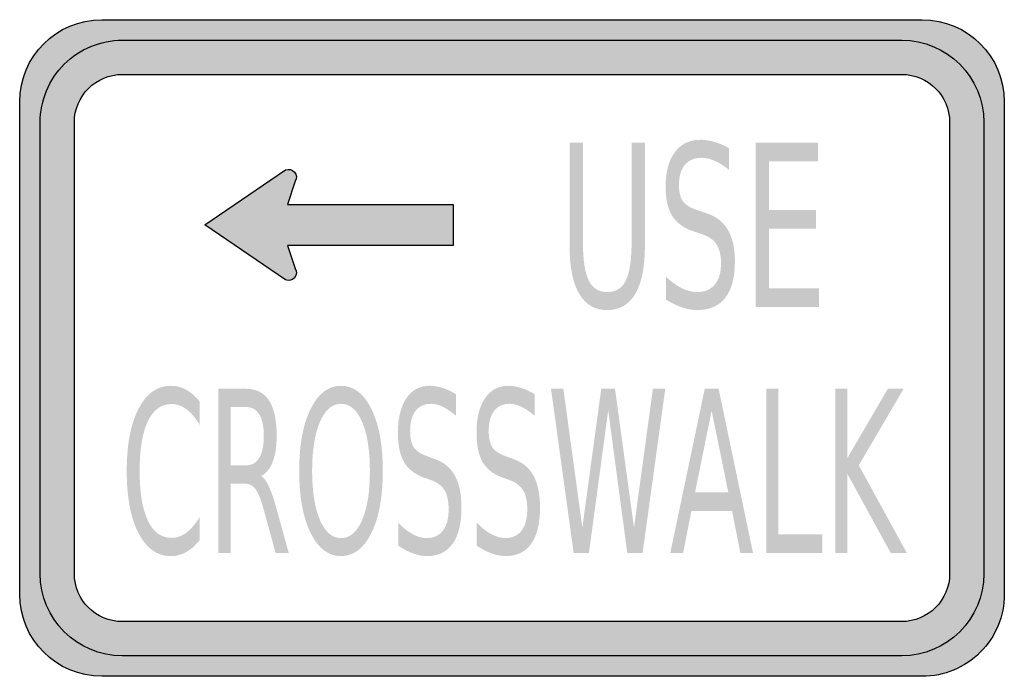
# Model space of a CAD drawing. Header units: inches. Extents: x -9 to 9, y -6 to 6.
import ezdxf

# ---------------------------------------------------------------- set-up
doc = ezdxf.new("R2010")
doc.units = ezdxf.units.IN
doc.header["$MEASUREMENT"] = 0

msp = doc.modelspace()

# ---------------------------------------------------------------- hatches: boundary and pattern name
h = msp.add_hatch(color=7)
edge = h.paths.add_edge_path()
edge.add_spline(control_points=[(7.5, 6), (8.328, 6), (9, 5.328), (9, 4.5)], knot_values=[0, 0, 0, 0, 1, 1, 1, 1], degree=3, periodic=0)
edge.add_line((9, 4.5), (9, -4.5))
edge.add_spline(control_points=[(9, -4.5), (9, -4.898), (8.842, -5.279), (8.561, -5.561), (8.279, -5.842), (7.898, -6), (7.5, -6)], knot_values=[0, 0, 0, 0, 1, 1, 1, 2, 2, 2, 2], degree=3, periodic=0)
edge.add_line((7.5, -6), (-7.5, -6))
edge.add_spline(control_points=[(-7.5, -6), (-8.328, -6), (-9, -5.328), (-9, -4.5)], knot_values=[0, 0, 0, 0, 1, 1, 1, 1], degree=3, periodic=0)
edge.add_line((-9, -4.5), (-9, 4.5))
edge.add_spline(control_points=[(-9, 4.5), (-9, 5.328), (-8.328, 6), (-7.5, 6)], knot_values=[0, 0, 0, 0, 1, 1, 1, 1], degree=3, periodic=0)
edge.add_line((-7.5, 6), (7.5, 6))
edge = h.paths.add_edge_path(flags=0)
edge.add_spline(control_points=[(-8, 4.125), (-8, 4.357), (-7.908, 4.58), (-7.744, 4.744), (-7.58, 4.908), (-7.357, 5), (-7.125, 5)], knot_values=[0, 0, 0, 0, 1, 1, 1, 2, 2, 2, 2], degree=3, periodic=0)
edge.add_line((-7.125, 5), (7.125, 5))
edge.add_spline(control_points=[(7.125, 5), (7.608, 5), (8, 4.608), (8, 4.125)], knot_values=[0, 0, 0, 0, 1, 1, 1, 1], degree=3, periodic=0)
edge.add_line((8, 4.125), (8, -4.125))
edge.add_spline(control_points=[(8, -4.125), (8, -4.357), (7.908, -4.58), (7.744, -4.744), (7.58, -4.908), (7.357, -5), (7.125, -5)], knot_values=[0, 0, 0, 0, 1, 1, 1, 2, 2, 2, 2], degree=3, periodic=0)
edge.add_line((7.125, -5), (-7.125, -5))
edge.add_spline(control_points=[(-7.125, -5), (-7.608, -5), (-8, -4.608), (-8, -4.125)], knot_values=[0, 0, 0, 0, 1, 1, 1, 1], degree=3, periodic=0)
edge.add_line((-8, -4.125), (-8, 4.125))
h = msp.add_hatch(color=7)
edge = h.paths.add_edge_path()
edge.add_spline(control_points=[(-8.625, -4.125), (-8.625, -4.953), (-7.953, -5.625), (-7.125, -5.625)], knot_values=[0, 0, 0, 0, 1, 1, 1, 1], degree=3, periodic=0)
edge.add_line((-7.125, -5.625), (7.125, -5.625))
edge.add_spline(control_points=[(7.125, -5.625), (7.953, -5.625), (8.625, -4.953), (8.625, -4.125)], knot_values=[0, 0, 0, 0, 1, 1, 1, 1], degree=3, periodic=0)
edge.add_line((8.625, -4.125), (8.625, 4.125))
edge.add_spline(control_points=[(8.625, 4.125), (8.625, 4.953), (7.953, 5.625), (7.125, 5.625)], knot_values=[0, 0, 0, 0, 1, 1, 1, 1], degree=3, periodic=0)
edge.add_line((7.125, 5.625), (-7.125, 5.625))
edge.add_spline(control_points=[(-7.125, 5.625), (-7.953, 5.625), (-8.625, 4.953), (-8.625, 4.125)], knot_values=[0, 0, 0, 0, 1, 1, 1, 1], degree=3, periodic=0)
edge.add_line((-8.625, 4.125), (-8.625, -4.125))
edge = h.paths.add_edge_path(flags=0)
edge.add_spline(control_points=[(-8, -4.125), (-8, -4.608), (-7.608, -5), (-7.125, -5)], knot_values=[0, 0, 0, 0, 1, 1, 1, 1], degree=3, periodic=0)
edge.add_line((-7.125, -5), (7.125, -5))
edge.add_spline(control_points=[(7.125, -5), (7.357, -5), (7.58, -4.908), (7.744, -4.744), (7.908, -4.58), (8, -4.357), (8, -4.125)], knot_values=[0, 0, 0, 0, 1, 1, 1, 2, 2, 2, 2], degree=3, periodic=0)
edge.add_line((8, -4.125), (8, 4.125))
edge.add_spline(control_points=[(8, 4.125), (8, 4.608), (7.608, 5), (7.125, 5)], knot_values=[0, 0, 0, 0, 1, 1, 1, 1], degree=3, periodic=0)
edge.add_line((7.125, 5), (-7.125, 5))
edge.add_spline(control_points=[(-7.125, 5), (-7.357, 5), (-7.58, 4.908), (-7.744, 4.744), (-7.908, 4.58), (-8, 4.357), (-8, 4.125)], knot_values=[0, 0, 0, 0, 1, 1, 1, 2, 2, 2, 2], degree=3, periodic=0)
edge.add_line((-8, 4.125), (-8, -4.125))
h = msp.add_hatch(color=7)
edge = h.paths.add_edge_path()
edge.add_line((3.966, 3.653), (3.966, 3.257))
edge.add_spline(control_points=[(3.966, 3.257), (3.874, 3.33), (3.787, 3.385), (3.705, 3.422), (3.623, 3.458), (3.544, 3.476), (3.467, 3.476), (3.335, 3.476), (3.232, 3.433), (3.16, 3.347), (3.088, 3.261), (3.053, 3.14), (3.053, 2.981), (3.053, 2.849), (3.076, 2.749), (3.124, 2.681), (3.172, 2.613), (3.263, 2.559), (3.396, 2.517)], knot_values=[0, 0, 0, 0, 1, 1, 1, 2, 2, 2, 3, 3, 3, 4, 4, 4, 5, 5, 5, 6, 6, 6, 6], degree=3, periodic=0)
edge.add_line((3.396, 2.517), (3.543, 2.467))
edge.add_spline(control_points=[(3.543, 2.467), (3.725, 2.409), (3.859, 2.308), (3.945, 2.163), (4.032, 2.017), (4.075, 1.823), (4.075, 1.579), (4.075, 1.288), (4.016, 1.068), (3.899, 0.918), (3.783, 0.768), (3.611, 0.693), (3.385, 0.693), (3.3, 0.693), (3.209, 0.709), (3.113, 0.741), (3.017, 0.773), (2.918, 0.821), (2.815, 0.884)], knot_values=[0, 0, 0, 0, 1, 1, 1, 2, 2, 2, 3, 3, 3, 4, 4, 4, 5, 5, 5, 6, 6, 6, 6], degree=3, periodic=0)
edge.add_line((2.815, 0.884), (2.815, 1.302))
edge.add_spline(control_points=[(2.815, 1.302), (2.914, 1.209), (3.011, 1.14), (3.106, 1.093), (3.2, 1.046), (3.294, 1.022), (3.385, 1.022), (3.524, 1.022), (3.632, 1.068), (3.707, 1.159), (3.783, 1.25), (3.821, 1.38), (3.821, 1.549), (3.821, 1.696), (3.793, 1.811), (3.739, 1.894), (3.685, 1.977), (3.596, 2.04), (3.472, 2.081)], knot_values=[0, 0, 0, 0, 1, 1, 1, 2, 2, 2, 3, 3, 3, 4, 4, 4, 5, 5, 5, 6, 6, 6, 6], degree=3, periodic=0)
edge.add_line((3.472, 2.081), (3.324, 2.13))
edge.add_spline(control_points=[(3.324, 2.13), (3.142, 2.19), (3.011, 2.284), (2.93, 2.413), (2.848, 2.541), (2.808, 2.72), (2.808, 2.949), (2.808, 3.215), (2.864, 3.424), (2.976, 3.576), (3.088, 3.729), (3.243, 3.805), (3.44, 3.805), (3.524, 3.805), (3.61, 3.793), (3.698, 3.767), (3.785, 3.742), (3.875, 3.704), (3.966, 3.653)], knot_values=[0, 0, 0, 0, 1, 1, 1, 2, 2, 2, 3, 3, 3, 4, 4, 4, 5, 5, 5, 6, 6, 6, 6], degree=3, periodic=0)
h = msp.add_hatch(color=7)
edge = h.paths.add_edge_path()
edge.add_line((1.052, 3.751), (1.297, 3.751))
edge.add_line((1.297, 3.751), (1.297, 1.929))
edge.add_spline(control_points=[(1.297, 1.929), (1.297, 1.607), (1.332, 1.376), (1.402, 1.234), (1.472, 1.093), (1.585, 1.022), (1.742, 1.022), (1.898, 1.022), (2.011, 1.093), (2.081, 1.234), (2.151, 1.376), (2.186, 1.607), (2.186, 1.929)], knot_values=[0, 0, 0, 0, 1, 1, 1, 2, 2, 2, 3, 3, 3, 4, 4, 4, 4], degree=3, periodic=0)
edge.add_line((2.186, 1.929), (2.186, 3.751))
edge.add_line((2.186, 3.751), (2.43, 3.751))
edge.add_line((2.43, 3.751), (2.43, 1.878))
edge.add_spline(control_points=[(2.43, 1.878), (2.43, 1.487), (2.372, 1.192), (2.256, 0.992), (2.14, 0.793), (1.969, 0.693), (1.742, 0.693), (1.515, 0.693), (1.343, 0.793), (1.227, 0.992), (1.11, 1.192), (1.052, 1.487), (1.052, 1.878)], knot_values=[0, 0, 0, 0, 1, 1, 1, 2, 2, 2, 3, 3, 3, 4, 4, 4, 4], degree=3, periodic=0)
edge.add_line((1.052, 1.878), (1.052, 3.751))
for points in [[(4.455, 3.751), (5.593, 3.751), (5.593, 3.409), (4.698, 3.409), (4.698, 2.521), (5.555, 2.521), (5.555, 2.18), (4.698, 2.18), (4.698, 1.093), (5.614, 1.093), (5.614, 0.751), (4.455, 0.751), (4.455, 3.751)], [(0.713, -0.745), (0.939, -0.745), (1.286, -3.281), (1.632, -0.745), (1.883, -0.745), (2.23, -3.281), (2.576, -0.745), (2.802, -0.745), (2.388, -3.745), (2.107, -3.745), (1.759, -1.141), (1.407, -3.745), (1.127, -3.745), (0.713, -0.745)], [(4.647, -0.745), (4.87, -0.745), (4.87, -3.404), (5.673, -3.404), (5.673, -3.745), (4.647, -3.745), (4.647, -0.745)], [(5.908, -0.745), (6.131, -0.745), (6.131, -2.013), (6.871, -0.745), (7.159, -0.745), (6.34, -2.144), (7.217, -3.745), (6.923, -3.745), (6.131, -2.3), (6.131, -3.745), (5.908, -3.745), (5.908, -0.745)]]:
    msp.add_hatch(color=7).paths.add_polyline_path(points)
h = msp.add_hatch(color=7)
edge = h.paths.add_edge_path()
edge.add_line((-5.614, 2.25), (-4.138, 3.254))
edge.add_spline(control_points=[(-4.138, 3.254), (-4.082, 3.279), (-4.016, 3.263), (-3.976, 3.216), (-3.936, 3.169), (-3.931, 3.102), (-3.964, 3.05)], knot_values=[0, 0, 0, 0, 1, 1, 1, 2, 2, 2, 2], degree=3, periodic=0)
edge.add_line((-3.964, 3.05), (-4.107, 2.625))
edge.add_line((-4.107, 2.625), (-1.076, 2.625))
edge.add_line((-1.076, 2.625), (-1.076, 1.875))
edge.add_line((-1.076, 1.875), (-4.107, 1.875))
edge.add_line((-4.107, 1.875), (-3.964, 1.45))
edge.add_spline(control_points=[(-3.964, 1.45), (-3.931, 1.398), (-3.936, 1.331), (-3.976, 1.284), (-4.016, 1.237), (-4.082, 1.221), (-4.138, 1.246)], knot_values=[0, 0, 0, 0, 1, 1, 1, 2, 2, 2, 2], degree=3, periodic=0)
edge.add_line((-4.138, 1.246), (-5.614, 2.25))
h = msp.add_hatch(color=7)
edge = h.paths.add_edge_path()
edge.add_line((-5.712, -0.976), (-5.712, -1.404))
edge.add_spline(control_points=[(-5.712, -1.404), (-5.787, -1.277), (-5.867, -1.182), (-5.952, -1.119), (-6.037, -1.056), (-6.128, -1.024), (-6.224, -1.024), (-6.412, -1.024), (-6.557, -1.129), (-6.657, -1.339), (-6.757, -1.549), (-6.807, -1.852), (-6.807, -2.248), (-6.807, -2.643), (-6.757, -2.946), (-6.657, -3.155), (-6.557, -3.365), (-6.412, -3.47), (-6.224, -3.47), (-6.128, -3.47), (-6.037, -3.438), (-5.952, -3.375), (-5.867, -3.312), (-5.787, -3.217), (-5.712, -3.09)], knot_values=[0, 0, 0, 0, 1, 1, 1, 2, 2, 2, 3, 3, 3, 4, 4, 4, 5, 5, 5, 6, 6, 6, 7, 7, 7, 8, 8, 8, 8], degree=3, periodic=0)
edge.add_line((-5.712, -3.09), (-5.712, -3.514))
edge.add_spline(control_points=[(-5.712, -3.514), (-5.79, -3.61), (-5.873, -3.683), (-5.96, -3.731), (-6.047, -3.779), (-6.14, -3.803), (-6.237, -3.803), (-6.487, -3.803), (-6.683, -3.664), (-6.827, -3.386), (-6.971, -3.108), (-7.043, -2.729), (-7.043, -2.248), (-7.043, -1.766), (-6.971, -1.386), (-6.827, -1.108), (-6.683, -0.83), (-6.487, -0.691), (-6.237, -0.691), (-6.138, -0.691), (-6.045, -0.715), (-5.958, -0.762), (-5.871, -0.81), (-5.789, -0.881), (-5.712, -0.976)], knot_values=[0, 0, 0, 0, 1, 1, 1, 2, 2, 2, 3, 3, 3, 4, 4, 4, 5, 5, 5, 6, 6, 6, 7, 7, 7, 8, 8, 8, 8], degree=3, periodic=0)
h = msp.add_hatch(color=7)
edge = h.paths.add_edge_path()
edge.add_spline(control_points=[(-3.125, -0.691), (-2.893, -0.691), (-2.709, -0.832), (-2.57, -1.114), (-2.432, -1.396), (-2.362, -1.774), (-2.362, -2.248), (-2.362, -2.721), (-2.432, -3.098), (-2.57, -3.38), (-2.709, -3.662), (-2.893, -3.803), (-3.125, -3.803), (-3.357, -3.803), (-3.542, -3.663), (-3.681, -3.381), (-3.82, -3.1), (-3.89, -2.722), (-3.89, -2.248), (-3.89, -1.774), (-3.82, -1.396), (-3.681, -1.114), (-3.542, -0.832), (-3.357, -0.691), (-3.125, -0.691)], knot_values=[0, 0, 0, 0, 1, 1, 1, 2, 2, 2, 3, 3, 3, 4, 4, 4, 5, 5, 5, 6, 6, 6, 7, 7, 7, 8, 8, 8, 8], degree=3, periodic=0)
edge = h.paths.add_edge_path(flags=0)
edge.add_spline(control_points=[(-3.125, -1.02), (-3.287, -1.02), (-3.416, -1.13), (-3.511, -1.35), (-3.606, -1.57), (-3.654, -1.869), (-3.654, -2.248), (-3.654, -2.626), (-3.606, -2.925), (-3.511, -3.144), (-3.416, -3.364), (-3.287, -3.474), (-3.125, -3.474), (-2.963, -3.474), (-2.834, -3.364), (-2.74, -3.144), (-2.645, -2.925), (-2.598, -2.626), (-2.598, -2.248), (-2.598, -1.869), (-2.645, -1.57), (-2.74, -1.35), (-2.834, -1.13), (-2.963, -1.02), (-3.125, -1.02)], knot_values=[0, 0, 0, 0, 1, 1, 1, 2, 2, 2, 3, 3, 3, 4, 4, 4, 5, 5, 5, 6, 6, 6, 7, 7, 7, 8, 8, 8, 8], degree=3, periodic=0)
h = msp.add_hatch(color=7)
edge = h.paths.add_edge_path()
edge.add_line((-1.024, -0.844), (-1.024, -1.239))
edge.add_spline(control_points=[(-1.024, -1.239), (-1.109, -1.166), (-1.189, -1.111), (-1.264, -1.075), (-1.339, -1.038), (-1.411, -1.02), (-1.481, -1.02), (-1.603, -1.02), (-1.697, -1.063), (-1.763, -1.149), (-1.829, -1.235), (-1.862, -1.357), (-1.862, -1.515), (-1.862, -1.647), (-1.84, -1.747), (-1.796, -1.815), (-1.752, -1.883), (-1.669, -1.937), (-1.547, -1.979)], knot_values=[0, 0, 0, 0, 1, 1, 1, 2, 2, 2, 3, 3, 3, 4, 4, 4, 5, 5, 5, 6, 6, 6, 6], degree=3, periodic=0)
edge.add_line((-1.547, -1.979), (-1.412, -2.029))
edge.add_spline(control_points=[(-1.412, -2.029), (-1.245, -2.087), (-1.122, -2.188), (-1.043, -2.334), (-0.964, -2.479), (-0.924, -2.673), (-0.924, -2.917), (-0.924, -3.208), (-0.978, -3.428), (-1.085, -3.578), (-1.192, -3.728), (-1.35, -3.803), (-1.557, -3.803), (-1.635, -3.803), (-1.718, -3.787), (-1.806, -3.755), (-1.894, -3.723), (-1.985, -3.675), (-2.079, -3.613)], knot_values=[0, 0, 0, 0, 1, 1, 1, 2, 2, 2, 3, 3, 3, 4, 4, 4, 5, 5, 5, 6, 6, 6, 6], degree=3, periodic=0)
edge.add_line((-2.079, -3.613), (-2.079, -3.195))
edge.add_spline(control_points=[(-2.079, -3.195), (-1.989, -3.287), (-1.9, -3.357), (-1.813, -3.404), (-1.726, -3.45), (-1.641, -3.474), (-1.557, -3.474), (-1.429, -3.474), (-1.331, -3.428), (-1.262, -3.337), (-1.192, -3.246), (-1.158, -3.116), (-1.158, -2.947), (-1.158, -2.8), (-1.183, -2.685), (-1.232, -2.602), (-1.282, -2.519), (-1.364, -2.456), (-1.477, -2.415)], knot_values=[0, 0, 0, 0, 1, 1, 1, 2, 2, 2, 3, 3, 3, 4, 4, 4, 5, 5, 5, 6, 6, 6, 6], degree=3, periodic=0)
edge.add_line((-1.477, -2.415), (-1.613, -2.367))
edge.add_spline(control_points=[(-1.613, -2.367), (-1.779, -2.306), (-1.9, -2.212), (-1.974, -2.083), (-2.049, -1.955), (-2.086, -1.776), (-2.086, -1.547), (-2.086, -1.282), (-2.035, -1.073), (-1.932, -0.92), (-1.829, -0.767), (-1.687, -0.691), (-1.507, -0.691), (-1.43, -0.691), (-1.351, -0.704), (-1.27, -0.729), (-1.19, -0.755), (-1.108, -0.793), (-1.024, -0.844)], knot_values=[0, 0, 0, 0, 1, 1, 1, 2, 2, 2, 3, 3, 3, 4, 4, 4, 5, 5, 5, 6, 6, 6, 6], degree=3, periodic=0)
h = msp.add_hatch(color=7)
edge = h.paths.add_edge_path()
edge.add_line((0.413, -0.844), (0.413, -1.239))
edge.add_spline(control_points=[(0.413, -1.239), (0.328, -1.166), (0.248, -1.111), (0.173, -1.075), (0.098, -1.038), (0.025, -1.02), (-0.045, -1.02), (-0.166, -1.02), (-0.26, -1.063), (-0.326, -1.149), (-0.392, -1.235), (-0.425, -1.357), (-0.425, -1.515), (-0.425, -1.647), (-0.403, -1.747), (-0.359, -1.815), (-0.315, -1.883), (-0.232, -1.937), (-0.11, -1.979)], knot_values=[0, 0, 0, 0, 1, 1, 1, 2, 2, 2, 3, 3, 3, 4, 4, 4, 5, 5, 5, 6, 6, 6, 6], degree=3, periodic=0)
edge.add_line((-0.11, -1.979), (0.025, -2.029))
edge.add_spline(control_points=[(0.025, -2.029), (0.191, -2.087), (0.314, -2.188), (0.393, -2.334), (0.473, -2.479), (0.512, -2.673), (0.512, -2.917), (0.512, -3.208), (0.459, -3.428), (0.351, -3.578), (0.244, -3.728), (0.087, -3.803), (-0.12, -3.803), (-0.198, -3.803), (-0.281, -3.787), (-0.369, -3.755), (-0.457, -3.723), (-0.548, -3.675), (-0.643, -3.613)], knot_values=[0, 0, 0, 0, 1, 1, 1, 2, 2, 2, 3, 3, 3, 4, 4, 4, 5, 5, 5, 6, 6, 6, 6], degree=3, periodic=0)
edge.add_line((-0.643, -3.613), (-0.643, -3.195))
edge.add_spline(control_points=[(-0.643, -3.195), (-0.552, -3.287), (-0.463, -3.357), (-0.376, -3.404), (-0.289, -3.45), (-0.204, -3.474), (-0.12, -3.474), (0.008, -3.474), (0.106, -3.428), (0.175, -3.337), (0.244, -3.246), (0.279, -3.116), (0.279, -2.947), (0.279, -2.8), (0.254, -2.685), (0.204, -2.602), (0.155, -2.519), (0.073, -2.456), (-0.04, -2.415)], knot_values=[0, 0, 0, 0, 1, 1, 1, 2, 2, 2, 3, 3, 3, 4, 4, 4, 5, 5, 5, 6, 6, 6, 6], degree=3, periodic=0)
edge.add_line((-0.04, -2.415), (-0.176, -2.367))
edge.add_spline(control_points=[(-0.176, -2.367), (-0.343, -2.306), (-0.463, -2.212), (-0.538, -2.083), (-0.612, -1.955), (-0.649, -1.776), (-0.649, -1.547), (-0.649, -1.282), (-0.598, -1.073), (-0.495, -0.92), (-0.392, -0.767), (-0.251, -0.691), (-0.07, -0.691), (0.007, -0.691), (0.086, -0.704), (0.166, -0.729), (0.247, -0.755), (0.329, -0.793), (0.413, -0.844)], knot_values=[0, 0, 0, 0, 1, 1, 1, 2, 2, 2, 3, 3, 3, 4, 4, 4, 5, 5, 5, 6, 6, 6, 6], degree=3, periodic=0)
h = msp.add_hatch(color=7)
edge = h.paths.add_edge_path()
edge.add_spline(control_points=[(-4.585, -2.339), (-4.537, -2.368), (-4.49, -2.431), (-4.445, -2.527), (-4.4, -2.624), (-4.354, -2.757), (-4.308, -2.925)], knot_values=[0, 0, 0, 0, 1, 1, 1, 2, 2, 2, 2], degree=3, periodic=0)
edge.add_line((-4.308, -2.925), (-4.082, -3.745))
edge.add_line((-4.082, -3.745), (-4.322, -3.745))
edge.add_line((-4.322, -3.745), (-4.533, -2.976))
edge.add_spline(control_points=[(-4.533, -2.976), (-4.587, -2.775), (-4.64, -2.641), (-4.691, -2.576), (-4.743, -2.51), (-4.812, -2.477), (-4.901, -2.477)], knot_values=[0, 0, 0, 0, 1, 1, 1, 2, 2, 2, 2], degree=3, periodic=0)
edge.add_line((-4.901, -2.477), (-5.144, -2.477))
edge.add_line((-5.144, -2.477), (-5.144, -3.745))
edge.add_line((-5.144, -3.745), (-5.367, -3.745))
edge.add_line((-5.367, -3.745), (-5.367, -0.745))
edge.add_line((-5.367, -0.745), (-4.863, -0.745))
edge.add_spline(control_points=[(-4.863, -0.745), (-4.675, -0.745), (-4.534, -0.817), (-4.441, -0.96), (-4.348, -1.103), (-4.302, -1.32), (-4.302, -1.609), (-4.302, -1.798), (-4.326, -1.955), (-4.374, -2.079), (-4.422, -2.204), (-4.493, -2.29), (-4.585, -2.339)], knot_values=[0, 0, 0, 0, 1, 1, 1, 2, 2, 2, 3, 3, 3, 4, 4, 4, 4], degree=3, periodic=0)
edge = h.paths.add_edge_path(flags=0)
edge.add_line((-5.144, -1.079), (-5.144, -2.144))
edge.add_line((-5.144, -2.144), (-4.863, -2.144))
edge.add_spline(control_points=[(-4.863, -2.144), (-4.756, -2.144), (-4.674, -2.098), (-4.62, -2.008), (-4.565, -1.918), (-4.537, -1.785), (-4.537, -1.609), (-4.537, -1.434), (-4.565, -1.301), (-4.62, -1.212), (-4.674, -1.123), (-4.756, -1.079), (-4.863, -1.079)], knot_values=[0, 0, 0, 0, 1, 1, 1, 2, 2, 2, 3, 3, 3, 4, 4, 4, 4], degree=3, periodic=0)
edge.add_line((-4.863, -1.079), (-5.144, -1.079))
h = msp.add_hatch(color=7)
h.paths.add_polyline_path([(3.524, -0.745), (3.777, -0.745), (4.406, -3.745), (4.174, -3.745), (4.023, -2.976), (3.28, -2.976), (3.129, -3.745), (2.894, -3.745), (3.524, -0.745)])
h.paths.add_polyline_path([(3.65, -1.145), (3.347, -2.638), (3.954, -2.638), (3.65, -1.145)], flags=0)

# ---------------------------------------------------------------- linework, layer by layer
at = {"color": 7}
for points in [[(-7.5, 6), (7.5, 6)], [(-7.125, 5.625), (7.125, 5.625)], [(-7.125, 5), (7.125, 5)], [(-9, -4.5), (-9, 4.5)], [(9, 4.5), (9, -4.5)], [(-8.625, -4.125), (-8.625, 4.125)], [(-8, -4.125), (-8, 4.125)], [(8, 4.125), (8, -4.125)], [(8.625, 4.125), (8.625, -4.125)], [(-5.614, 2.25), (-4.138, 3.254)], [(-3.964, 3.05), (-4.107, 2.625), (-1.076, 2.625), (-1.076, 1.875), (-4.107, 1.875), (-3.964, 1.45)], [(-4.138, 1.246), (-5.614, 2.25)], [(7.125, -5), (-7.125, -5)], [(7.125, -5.625), (-7.125, -5.625)], [(7.5, -6), (-7.5, -6)]]:
    msp.add_lwpolyline(points, dxfattribs=at)
for points in [[(-9, 4.5), (-9, 5.328), (-8.328, 6), (-7.5, 6)], [(7.5, 6), (8.328, 6), (9, 5.328), (9, 4.5)], [(7.125, 5.625), (7.953, 5.625), (8.625, 4.953), (8.625, 4.125)], [(7.125, 5), (7.608, 5), (8, 4.608), (8, 4.125)], [(-7.125, -5.625), (-7.953, -5.625), (-8.625, -4.953), (-8.625, -4.125)], [(-7.125, -5), (-7.608, -5), (-8, -4.608), (-8, -4.125)], [(8.625, -4.125), (8.625, -4.953), (7.953, -5.625), (7.125, -5.625)], [(-7.5, -6), (-8.328, -6), (-9, -5.328), (-9, -4.5)]]:
    msp.add_open_spline(points, degree=3, dxfattribs=at)
for points in [[(-8.625, 4.125), (-8.625, 4.523), (-8.467, 4.904), (-8.186, 5.186), (-7.904, 5.467), (-7.523, 5.625), (-7.125, 5.625)], [(-8, 4.125), (-8, 4.357), (-7.908, 4.58), (-7.744, 4.744), (-7.58, 4.908), (-7.357, 5), (-7.125, 5)], [(-4.138, 3.254), (-4.082, 3.279), (-4.016, 3.263), (-3.976, 3.216), (-3.936, 3.169), (-3.931, 3.102), (-3.964, 3.05)], [(-3.964, 1.45), (-3.931, 1.398), (-3.936, 1.331), (-3.976, 1.284), (-4.016, 1.237), (-4.082, 1.221), (-4.138, 1.246)], [(8, -4.125), (8, -4.357), (7.908, -4.58), (7.744, -4.744), (7.58, -4.908), (7.357, -5), (7.125, -5)], [(9, -4.5), (9, -4.898), (8.842, -5.279), (8.561, -5.561), (8.279, -5.842), (7.898, -6), (7.5, -6)]]:
    msp.add_open_spline(points, degree=3, knots=[0, 0, 0, 0, 1, 1, 1, 2, 2, 2, 2], dxfattribs=at)

doc.saveas('drawing.dxf')
